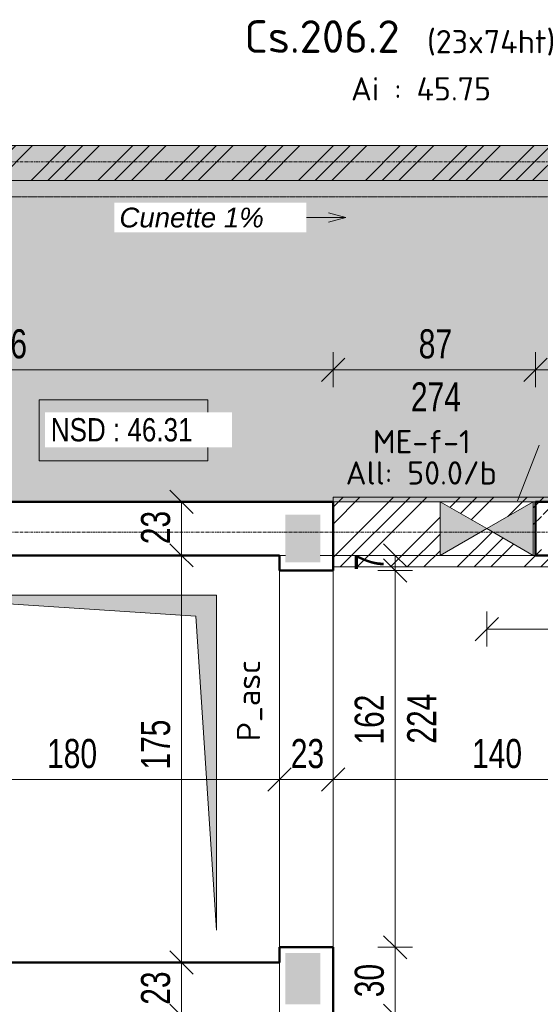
# Model space of a CAD drawing. Header units: millimetres. Extents: x 8507 to 240958, y -8745 to 78383.
# Tile 28 of 71: x 76317 to 78554, y 59709 to 63941. Entities that reach past the tile are written whole.
import ezdxf

# ---------------------------------------------------------------- set-up
doc = ezdxf.new("R2010")
doc.units = ezdxf.units.MM
for name, pattern in [('Ligne de quadrillage', [22.225, 12.7, -3.175, 3.175, -3.175]), ('Tiret 1_16_', [3.175, 1.5875, -1.5875]), ('tiret perso', [2.6, 1.3, -1.3])]:
    doc.linetypes.add(name, pattern=pattern)
for name, color, linetype, lineweight in [('A-ANNO-DIMS', 211, 'Continuous', 9), ('A-ANNO-DIMS-50', 211, 'Continuous', 9), ('A-DETL', 90, 'Continuous', 5), ('A-DETL-GENF', 92, 'Continuous', 5), ('A-DETL-MBND', 5, 'Continuous', 5), ('A-DETL-THIN', 151, 'Continuous', 5), ('A-DOOR', 31, 'Continuous', 9), ('A-DOOR-IDEN', 31, 'Continuous', 9), ('A-FLOR-IDEN', 11, 'Continuous', 9), ('A-GENM-IDEN', 13, 'Continuous', 9), ('A-GLAZ-IDEN', 152, 'Continuous', 9), ('A-WALL', 113, 'Continuous', 9), ('G-ANNO-TEXT', 231, 'Continuous', 9), ('S-BEAM-IDEN', 2, 'Continuous', 9), ('S-GRID', 1, 'Continuous', 9)]:
    doc.layers.add(name, color=color, linetype=linetype, lineweight=lineweight)
doc.styles.add('Arial Narrow_4', font='ARIALN.TTF', dxfattribs={"width": 0.9, "height": 125})
doc.styles.add('Arial Narrow_I', font='ARIALNI.TTF', dxfattribs={"width": 0.9, "height": 100})
doc.styles.add('Arial_1', font='arial.ttf', dxfattribs={"width": 0.8, "height": 100})
doc.styles.add('Arial_I_1', font='ariali.ttf', dxfattribs={"height": 85})
doc.styles.add('ISOCPEUR', font='isocpeur.ttf', dxfattribs={"height": 100})
doc.styles.add('ISOCPEUR_B', font='txt', dxfattribs={"height": 140})
doc.dimstyles.new('AB6_1_50_-_GB', dxfattribs={"dimscale": 304.8, "dimtxt": 127.928872, "dimasz": 0.328084, "dimexe": 0.246063, "dimexo": 0.0625, "dimgap": 0.04101, "dimtad": 1, "dimdec": 0, "dimlfac": 0.1, "dimdsep": 46, "dimtxsty": 'Arial Narrow_4', "dimblk1": 'OBLIQUE', "dimblk2": 'OBLIQUE', "dimsah": 1, "dimcen": 0.09, "dimazin": 0, "dimtfac": 1, "dimtdec": 4, "dimtix": 1, "dimtmove": 0, "dimatfit": 3, "dimfxl": 0.246063, "dimfxlon": 1, "dimtvp": 1, "dimtolj": 1, "dimtzin": 0, "dimarcsym": 2})
doc.dimstyles.new('AB6_1_50_-_GB_1', dxfattribs={"dimscale": 304.8, "dimtxt": 127.928872, "dimasz": 0.328084, "dimexe": 0.246063, "dimexo": 0.0625, "dimgap": 0.04101, "dimtad": 1, "dimdec": 0, "dimlfac": 0.1, "dimdsep": 46, "dimtxsty": 'Arial Narrow_4', "dimblk1": 'OBLIQUE', "dimblk2": 'OBLIQUE', "dimsah": 1, "dimcen": 0.09, "dimazin": 0, "dimtfac": 1, "dimtdec": 4, "dimtix": 1, "dimtmove": 2, "dimatfit": 3, "dimfxl": 0.246063, "dimfxlon": 1, "dimtvp": 1, "dimtolj": 1, "dimtzin": 0, "dimarcsym": 2})
doc.dimstyles.new('AB6_1_50_-_GB_Italique', dxfattribs={"dimscale": 304.8, "dimtxt": 102.343097, "dimasz": 0.328084, "dimexe": 0.246063, "dimexo": 0.0625, "dimgap": 0.057415, "dimtad": 1, "dimdec": 1, "dimlfac": 0.1, "dimrnd": 0.1, "dimdsep": 46, "dimtxsty": 'Arial Narrow_I', "dimblk1": 'OBLIQUE', "dimblk2": 'OBLIQUE', "dimsah": 1, "dimcen": 0.09, "dimazin": 0, "dimtfac": 1, "dimtdec": 4, "dimtix": 1, "dimtmove": 0, "dimatfit": 3, "dimfxl": 0.246063, "dimfxlon": 1, "dimtvp": 1, "dimtfill": 1, "dimtolj": 1, "dimtzin": 0, "dimarcsym": 2})

# ---------------------------------------------------------------- blocks, each defined once
blk = doc.blocks.new('G_PORTE_BA - P_asc-3010064-R-1 variante')
at = {"layer": 'A-DOOR'}
for p, q in [((-810, -115), (-810, 115)), ((-810, 115), (810, 115)), ((810, 115), (810, -115)), ((810, -115), (-810, -115))]:
    blk.add_line(p, q, dxfattribs=at)
blk = doc.blocks.new('ECBIM_BIM_RESA VOILE RECTANGULAIRE - Resa_ 30x15-3117528-R-1 variante')
at = {"layer": 'A-DETL-MBND'}
for points in [[(11011.9, 61638.6), (11211.9, 61753.6), (11011.9, 61868.6)], [(11411.9, 61638.6), (11411.9, 61868.6), (11211.9, 61753.6)]]:
    blk.add_hatch(color=256, dxfattribs=at).paths.add_polyline_path(points)
for p, q in [((11011.9, 61638.6), (11011.9, 61868.6)), ((11011.9, 61868.6), (11211.9, 61753.6)), ((11211.9, 61753.6), (11411.9, 61868.6)), ((11411.9, 61868.6), (11411.9, 61638.6)), ((11211.9, 61753.6), (11011.9, 61638.6)), ((11411.9, 61638.6), (11211.9, 61753.6))]:
    blk.add_line(p, q, dxfattribs=at)
blk = doc.blocks.new('DIMBLOCK10-R-1 variante')
at = {"layer": 'A-ANNO-DIMS-50'}
for p, q in [((78533.7, 62436.3), (78533.7, 62511.3)), ((80203.7, 62436.3), (80203.7, 62511.3)), ((80203.7, 62436.3), (78533.7, 62436.3)), ((78533.7, 62436.3), (78533.7, 62361.3)), ((80203.7, 62436.3), (80203.7, 62361.3))]:
    blk.add_line(p, q, dxfattribs=at)
at = {"layer": 'A-ANNO-DIMS-50', "lineweight": 18}
for p, q in [((78533.7, 62436.3), (78583.7, 62486.3)), ((80203.7, 62436.3), (80253.7, 62486.3)), ((78533.7, 62436.3), (78483.7, 62386.3)), ((80203.7, 62436.3), (80153.7, 62386.3))]:
    blk.add_line(p, q, dxfattribs=at)
at = {"layer": 'A-ANNO-DIMS-50', "color": 0, "insert": (79268.1, 62610.4), "char_height": 125, "width": 241.237, "attachment_point": 1, "line_spacing_factor": 0.974696, "style": 'Arial Narrow_4'}
blk.add_mtext('167', dxfattribs=at)
blk = doc.blocks.new('_Oblique')
at = {"color": 0, "linetype": 'ByBlock', "lineweight": -2}
blk.add_line((-0.5, -0.5), (0.5, 0.5), dxfattribs=at)
blk = doc.blocks.new('DIMBLOCK11-R-1 variante')
at = {"layer": 'A-ANNO-DIMS-50'}
for p, q in [((77663.7, 62436.3), (77663.7, 62511.3)), ((78533.7, 62436.3), (78533.7, 62511.3)), ((78533.7, 62436.3), (77663.7, 62436.3)), ((77663.7, 62436.3), (77663.7, 62361.3)), ((78533.7, 62436.3), (78533.7, 62361.3))]:
    blk.add_line(p, q, dxfattribs=at)
at = {"layer": 'A-ANNO-DIMS-50', "lineweight": 18}
for p, q in [((77663.7, 62436.3), (77713.7, 62486.3)), ((78533.7, 62436.3), (78583.7, 62486.3)), ((77663.7, 62436.3), (77613.7, 62386.3)), ((78533.7, 62436.3), (78483.7, 62386.3))]:
    blk.add_line(p, q, dxfattribs=at)
at = {"layer": 'A-ANNO-DIMS-50', "color": 0, "char_height": 125, "attachment_point": 1, "line_spacing_factor": 0.974696, "style": 'Arial Narrow_4'}
for s, insert, width in [('87', (78031.6, 62610.4), 160.825), ('274', (77998.1, 62382.3), 241.237)]:
    blk.add_mtext(s, dxfattribs=dict(at, insert=insert, width=width))
blk = doc.blocks.new('DIMBLOCK12-R-1 variante')
at = {"layer": 'A-ANNO-DIMS-50'}
for p, q in [((74803.7, 62436.3), (74803.7, 62511.3)), ((77663.7, 62436.3), (77663.7, 62511.3)), ((77663.7, 62436.3), (74803.7, 62436.3)), ((74803.7, 62436.3), (74803.7, 62361.3)), ((77663.7, 62436.3), (77663.7, 62361.3))]:
    blk.add_line(p, q, dxfattribs=at)
at = {"layer": 'A-ANNO-DIMS-50', "lineweight": 18}
for p, q in [((74803.7, 62436.3), (74853.7, 62486.3)), ((77663.7, 62436.3), (77713.7, 62486.3)), ((74803.7, 62436.3), (74753.7, 62386.3)), ((77663.7, 62436.3), (77613.7, 62386.3))]:
    blk.add_line(p, q, dxfattribs=at)
at = {"layer": 'A-ANNO-DIMS-50', "color": 0, "insert": (76133.1, 62610.4), "char_height": 125, "width": 241.237, "attachment_point": 1, "line_spacing_factor": 0.974696, "style": 'Arial Narrow_4'}
blk.add_mtext('286', dxfattribs=at)
blk = doc.blocks.new('DIMBLOCK84-R-1 variante')
at = {"layer": 'A-ANNO-DIMS-50'}
for p, q in [((77663.7, 60675.1), (77663.7, 60750.1)), ((79058.7, 60675.1), (79058.7, 60750.1)), ((79058.7, 60675.1), (77663.7, 60675.1)), ((77663.7, 60675.1), (77663.7, 60600.1)), ((79058.7, 60675.1), (79058.7, 60600.1))]:
    blk.add_line(p, q, dxfattribs=at)
at = {"layer": 'A-ANNO-DIMS-50', "lineweight": 18}
for p, q in [((77663.7, 60675.1), (77713.7, 60725.1)), ((79058.7, 60675.1), (79108.7, 60725.1)), ((77663.7, 60675.1), (77613.7, 60625.1)), ((79058.7, 60675.1), (79008.7, 60625.1))]:
    blk.add_line(p, q, dxfattribs=at)
at = {"layer": 'A-ANNO-DIMS-50', "color": 0, "insert": (78260.6, 60849.1), "char_height": 125, "width": 241.237, "attachment_point": 1, "line_spacing_factor": 0.974696, "style": 'Arial Narrow_4'}
blk.add_mtext('140', dxfattribs=at)
blk = doc.blocks.new('DIMBLOCK85-R-1 variante')
at = {"layer": 'A-ANNO-DIMS-50'}
for p, q in [((77433.7, 60675.1), (77433.7, 60750.1)), ((77663.7, 60675.1), (77663.7, 60750.1)), ((77663.7, 60675.1), (77433.7, 60675.1)), ((77433.7, 60675.1), (77433.7, 60600.1)), ((77663.7, 60675.1), (77663.7, 60600.1))]:
    blk.add_line(p, q, dxfattribs=at)
at = {"layer": 'A-ANNO-DIMS-50', "lineweight": 18}
for p, q in [((77433.7, 60675.1), (77483.7, 60725.1)), ((77663.7, 60675.1), (77713.7, 60725.1)), ((77433.7, 60675.1), (77383.7, 60625.1)), ((77663.7, 60675.1), (77613.7, 60625.1))]:
    blk.add_line(p, q, dxfattribs=at)
at = {"layer": 'A-ANNO-DIMS-50', "color": 0, "insert": (77481.6, 60849.1), "char_height": 125, "width": 160.825, "attachment_point": 1, "line_spacing_factor": 0.974696, "style": 'Arial Narrow_4'}
blk.add_mtext('23', dxfattribs=at)
blk = doc.blocks.new('DIMBLOCK86-R-1 variante')
at = {"layer": 'A-ANNO-DIMS-50'}
for p, q in [((75636, 60675.1), (75636, 60750.1)), ((77433.7, 60675.1), (77433.7, 60750.1)), ((77433.7, 60675.1), (75636, 60675.1)), ((75636, 60675.1), (75636, 60600.1)), ((77433.7, 60675.1), (77433.7, 60600.1))]:
    blk.add_line(p, q, dxfattribs=at)
at = {"layer": 'A-ANNO-DIMS-50', "lineweight": 18}
for p, q in [((75636, 60675.1), (75686, 60725.1)), ((77433.7, 60675.1), (77483.7, 60725.1)), ((75636, 60675.1), (75586, 60625.1)), ((77433.7, 60675.1), (77383.7, 60625.1))]:
    blk.add_line(p, q, dxfattribs=at)
at = {"layer": 'A-ANNO-DIMS-50', "color": 0, "insert": (76434.3, 60849.1), "char_height": 125, "width": 241.237, "attachment_point": 1, "line_spacing_factor": 0.974696, "style": 'Arial Narrow_4'}
blk.add_mtext('180', dxfattribs=at)
blk = doc.blocks.new('DIMBLOCK102-R-1 variante')
at = {"layer": 'A-ANNO-DIMS-50', "lineweight": 18}
for p, q in [((77012, 61868.6), (76962, 61918.6)), ((77012, 61868.6), (77062, 61818.6)), ((77012, 61638.6), (76962, 61688.6)), ((77012, 61638.6), (77062, 61588.6))]:
    blk.add_line(p, q, dxfattribs=at)
at = {"layer": 'A-ANNO-DIMS-50'}
for p, q in [((77012, 61868.6), (76937, 61868.6)), ((77012, 61868.6), (77012, 61638.6)), ((77012, 61868.6), (77087, 61868.6)), ((77012, 61638.6), (76937, 61638.6)), ((77012, 61638.6), (77087, 61638.6))]:
    blk.add_line(p, q, dxfattribs=at)
at = {"layer": 'A-ANNO-DIMS-50', "color": 0, "insert": (76838, 61686.5), "char_height": 125, "width": 160.825, "attachment_point": 1, "rotation": 90, "line_spacing_factor": 0.974696, "style": 'Arial Narrow_4'}
blk.add_mtext('23', dxfattribs=at)
blk = doc.blocks.new('DIMBLOCK103-R-1 variante')
at = {"layer": 'A-ANNO-DIMS-50', "lineweight": 18}
for p, q in [((77012, 61638.6), (76962, 61688.6)), ((77012, 61638.6), (77062, 61588.6)), ((77012, 59888.6), (76962, 59938.6)), ((77012, 59888.6), (77062, 59838.6))]:
    blk.add_line(p, q, dxfattribs=at)
at = {"layer": 'A-ANNO-DIMS-50'}
for p, q in [((77012, 61638.6), (76937, 61638.6)), ((77012, 61638.6), (77012, 59888.6)), ((77012, 61638.6), (77087, 61638.6)), ((77012, 59888.6), (76937, 59888.6)), ((77012, 59888.6), (77087, 59888.6))]:
    blk.add_line(p, q, dxfattribs=at)
at = {"layer": 'A-ANNO-DIMS-50', "color": 0, "insert": (76838, 60717.3), "char_height": 125, "width": 241.237, "attachment_point": 1, "rotation": 90, "line_spacing_factor": 0.974696, "style": 'Arial Narrow_4'}
blk.add_mtext('175', dxfattribs=at)
blk = doc.blocks.new('DIMBLOCK104-R-1 variante')
at = {"layer": 'A-ANNO-DIMS-50', "lineweight": 18}
for p, q in [((77012, 59888.6), (76962, 59938.6)), ((77012, 59888.6), (77062, 59838.6)), ((77012, 59658.6), (76962, 59708.6)), ((77012, 59658.6), (77062, 59608.6))]:
    blk.add_line(p, q, dxfattribs=at)
at = {"layer": 'A-ANNO-DIMS-50'}
for p, q in [((77012, 59888.6), (76937, 59888.6)), ((77012, 59888.6), (77012, 59658.6)), ((77012, 59888.6), (77087, 59888.6)), ((77012, 59658.6), (76937, 59658.6)), ((77012, 59658.6), (77087, 59658.6))]:
    blk.add_line(p, q, dxfattribs=at)
at = {"layer": 'A-ANNO-DIMS-50', "color": 0, "insert": (76838, 59706.5), "char_height": 125, "width": 160.825, "attachment_point": 1, "rotation": 90, "line_spacing_factor": 0.974696, "style": 'Arial Narrow_4'}
blk.add_mtext('23', dxfattribs=at)
blk = doc.blocks.new('DIMBLOCK237-R-1 variante')
at = {"layer": 'A-ANNO-DIMS-50', "lineweight": 18}
for p, q in [((77930.5, 59953.6), (77880.5, 60003.6)), ((77930.5, 59953.6), (77980.5, 59903.6)), ((77930.5, 59658.6), (77880.5, 59708.6)), ((77930.5, 59658.6), (77980.5, 59608.6))]:
    blk.add_line(p, q, dxfattribs=at)
at = {"layer": 'A-ANNO-DIMS-50'}
for p, q in [((77930.5, 59953.6), (77855.5, 59953.6)), ((77930.5, 59658.6), (77930.5, 59953.6)), ((77930.5, 59953.6), (78005.5, 59953.6)), ((77930.5, 59658.6), (77855.5, 59658.6)), ((77930.5, 59658.6), (78005.5, 59658.6))]:
    blk.add_line(p, q, dxfattribs=at)
at = {"layer": 'A-ANNO-DIMS-50', "color": 0, "insert": (77756.4, 59739), "char_height": 125, "width": 160.825, "attachment_point": 1, "rotation": 90, "line_spacing_factor": 0.974696, "style": 'Arial Narrow_4'}
blk.add_mtext('30', dxfattribs=at)
blk = doc.blocks.new('DIMBLOCK238-R-1 variante')
at = {"layer": 'A-ANNO-DIMS-50', "lineweight": 18}
for p, q in [((77930.5, 61573.6), (77880.5, 61623.6)), ((77930.5, 61573.6), (77980.5, 61523.6)), ((77930.5, 59953.6), (77880.5, 60003.6)), ((77930.5, 59953.6), (77980.5, 59903.6))]:
    blk.add_line(p, q, dxfattribs=at)
at = {"layer": 'A-ANNO-DIMS-50'}
for p, q in [((77930.5, 61573.6), (77855.5, 61573.6)), ((77930.5, 59953.6), (77930.5, 61573.6)), ((77930.5, 61573.6), (78005.5, 61573.6)), ((77930.5, 59953.6), (77855.5, 59953.6)), ((77930.5, 59953.6), (78005.5, 59953.6))]:
    blk.add_line(p, q, dxfattribs=at)
at = {"layer": 'A-ANNO-DIMS-50', "color": 0, "char_height": 125, "width": 241.237, "attachment_point": 1, "rotation": 90, "line_spacing_factor": 0.974696, "style": 'Arial Narrow_4'}
for s, insert in [('162', (77756.4, 60824.7)), ('224', (77981.9, 60829))]:
    blk.add_mtext(s, dxfattribs=dict(at, insert=insert))
blk = doc.blocks.new('DIMBLOCK239-R-1 variante')
at = {"layer": 'A-ANNO-DIMS-50', "lineweight": 18}
for p, q in [((77930.5, 61638.6), (77880.5, 61688.6)), ((77930.5, 61638.6), (77980.5, 61588.6)), ((77930.5, 61573.6), (77880.5, 61623.6)), ((77930.5, 61573.6), (77980.5, 61523.6))]:
    blk.add_line(p, q, dxfattribs=at)
at = {"layer": 'A-ANNO-DIMS-50'}
for p, q in [((77930.5, 61638.6), (77855.5, 61638.6)), ((77930.5, 61573.6), (77930.5, 61638.6)), ((77930.5, 61638.6), (78005.5, 61638.6)), ((77930.5, 61573.6), (77855.5, 61573.6)), ((77930.5, 61573.6), (78005.5, 61573.6))]:
    blk.add_line(p, q, dxfattribs=at)
at = {"layer": 'A-ANNO-DIMS-50', "color": 0, "insert": (77756.4, 61572.6), "char_height": 125, "width": 80.412, "attachment_point": 1, "rotation": 90, "line_spacing_factor": 0.974696, "style": 'Arial Narrow_4'}
blk.add_mtext('7', dxfattribs=at)
blk = doc.blocks.new('DIMBLOCK291-R-1 variante')
at = {"layer": 'A-ANNO-DIMS-50'}
for p, q in [((78323.7, 61321.7), (78323.7, 61396.7)), ((79058.7, 61321.7), (79058.7, 61396.7)), ((79058.7, 61321.7), (78323.7, 61321.7)), ((78323.7, 61321.7), (78323.7, 61246.7)), ((79058.7, 61321.7), (79058.7, 61246.7))]:
    blk.add_line(p, q, dxfattribs=at)
at = {"layer": 'A-ANNO-DIMS-50', "lineweight": 18}
for p, q in [((78323.7, 61321.7), (78373.7, 61371.7)), ((79058.7, 61321.7), (79108.7, 61371.7)), ((78323.7, 61321.7), (78273.7, 61271.7)), ((79058.7, 61321.7), (79008.7, 61271.7))]:
    blk.add_line(p, q, dxfattribs=at)
at = {"layer": 'A-ANNO-DIMS-50', "color": 0, "insert": (78597.7, 61468.5), "char_height": 100, "width": 224.18, "attachment_point": 1, "line_spacing_factor": 0.974696, "style": 'Arial Narrow_I', "bg_fill": 3, "box_fill_scale": 1.25, "bg_fill_color": 256, "bg_fill_true_color": 13158600, "bg_fill_transparency": 0}
blk.add_mtext('73.5', dxfattribs=at)

msp = doc.modelspace()

# ---------------------------------------------------------------- hatches: boundary and pattern name
at = {"layer": 'A-DETL-GENF'}
for color, points in [(8, [(77458.65, 61608.56), (77608.65, 61608.56), (77608.65, 61813.56), (77458.65, 61813.56)]), (7, [(77162.43, 60027.34), (77162.43, 61467.34), (75702.43, 61467.34), (77073.05, 61376.91)]), (8, [(77458.65, 59708.56), (77608.65, 59708.56), (77608.65, 59928.56), (77458.65, 59928.56)])]:
    msp.add_hatch(color=color, dxfattribs=at).paths.add_polyline_path(points)
at = {"layer": 'A-DETL-MBND'}
h = msp.add_hatch(dxfattribs=at)
h.set_pattern_fill('FP_17', color=8, style=0, pattern_type=2)
h.set_pattern_definition([(0, (64631.8, -542.27), (0, 101.6), [3.353, -98.247]), (0, (64682.6, -491.47), (0, 101.6), [3.353, -98.247])])
h.paths.add_polyline_path([(95303.65, 61838.56), (99048.65, 61838.56), (99048.65, 63400.23), (95303.65, 63400.23), (95303.65, 61868.56)])
h.paths.add_polyline_path([(99298.65, 61838.56), (99843.65, 61838.56), (99843.65, 63400.23), (99298.65, 63400.23), (99298.65, 61889.41)])
h.paths.add_polyline_path([(95073.65, 61868.56), (95073.65, 63400.23), (91288.65, 63400.23), (91288.65, 61868.56), (93383.99, 61868.56)])
h.paths.add_polyline_path([(91058.65, 61868.56), (91058.65, 63400.23), (87288.65, 63400.23), (87288.65, 61868.56), (89812.49, 61868.56)])
h.paths.add_polyline_path([(87058.65, 61868.56), (87058.65, 63400.23), (83288.65, 63400.23), (83288.65, 61868.56), (86241, 61868.56)])
h.paths.add_polyline_path([(83058.65, 61868.56), (83058.65, 63400.23), (79288.65, 63400.23), (79288.65, 61868.56), (82669.5, 61868.56)])
h.paths.add_polyline_path([(79058.65, 61868.56), (79058.65, 63400.23), (75283.65, 63400.23), (75283.65, 61868.56), (78523.65, 61868.56)])
h.paths.add_polyline_path([(75053.65, 61868.56), (75053.65, 63400.23), (71288.65, 63400.23), (71288.65, 61868.56), (74790.95, 61868.56)])
h.paths.add_polyline_path([(71058.65, 61868.56), (71058.65, 63400.23), (67288.65, 63400.23), (67288.65, 61868.56), (70169.25, 61868.56)])
h.paths.add_polyline_path([(67058.65, 61868.56), (67058.65, 63400.23), (63273.65, 63400.23), (63273.65, 61868.56), (64812, 61868.56)])
at = {"layer": 'A-DETL-MBND', "linetype": 'Tiret 1_16_'}
h = msp.add_hatch(dxfattribs=at)
h.set_pattern_fill('FP_26', style=0, pattern_type=2)
h.set_pattern_definition([(44.998, (64631.8, -492.2), (-143.68497, 143.6705), []), (44.998, (64703.64, -492.2), (-143.68497, 143.6705), []), (44.998, (64775.48, -492.2), (-143.68497, 143.6705), [])])
h.paths.add_polyline_path([(78871.15, 63250.23), (78923.65, 63250.23), (78912.68, 63281.59), (78923.65, 63281.59), (78923.65, 63400.23), (75283.65, 63400.23), (75283.65, 63250.23), (75526.5, 63250.23)])
h.paths.add_polyline_path([(78871.15, 63250.23), (78871.15, 63281.59), (78882.13, 63281.59)])
h = msp.add_hatch(dxfattribs=at)
h.set_pattern_fill('FP_13', style=0, pattern_type=2)
h.set_pattern_definition([(45, (64631.8, -542.27), (-143.6841, 143.6841), []), (45, (64703.64, -542.27), (-143.6841, 143.6841), []), (45, (64775.48, -542.27), (-143.6841, 143.6841), [])])
h.paths.add_polyline_path([(77663.65, 61588.56), (78963.65, 61588.56), (78963.65, 61888.56), (77663.65, 61888.56)])
h.paths.add_polyline_path([(78323.65, 61753.56), (78523.65, 61868.56), (78523.65, 61638.56)])
h.paths.add_polyline_path([(78123.65, 61638.56), (78123.65, 61868.56), (78323.65, 61753.56)])
h.paths.add_polyline_path([(78558.65, 61663.56), (78558.65, 61813.56), (78708.65, 61813.56), (78708.65, 61663.56)])

# ---------------------------------------------------------------- linework, layer by layer
at = {"layer": 'A-DETL', "linetype": 'tiret perso'}
msp.add_line((78923.65, 63180.23), (75418.65, 63180.23), dxfattribs=at)
at = {"layer": 'A-DETL-MBND'}
for p, q in [((63273.65, 63400.23), (99843.65, 63400.23)), ((83058.65, 61868.56), (67288.65, 61868.56)), ((95303.65, 61868.56), (71543.65, 61868.56)), ((75406.42, 61869.73), (91060.38, 61866.61)), ((78523.65, 61868.56), (78123.65, 61868.56)), ((78123.65, 61868.56), (78523.65, 61868.56)), ((78123.65, 61638.56), (78123.65, 61868.56)), ((78123.65, 61638.56), (78123.65, 61868.56)), ((78523.65, 61868.56), (78523.65, 61638.56)), ((78523.65, 61638.56), (78523.65, 61868.56)), ((77433.65, 61638.55), (75636.02, 61638.55)), ((77433.65, 61638.55), (77433.65, 59888.56)), ((78523.65, 61638.56), (78123.65, 61638.56)), ((78123.65, 61638.56), (78523.65, 61638.56))]:
    msp.add_line(p, q, dxfattribs=at)
at = {"layer": 'A-DETL-MBND', "color": 7, "linetype": 'Tiret 1_16_'}
for p, q in [((78923.65, 63250.23), (75168.65, 63250.23)), ((75168.65, 63250.23), (78923.65, 63250.23)), ((77663.65, 61888.56), (78963.65, 61888.56)), ((78963.65, 61888.56), (77663.65, 61888.56)), ((77663.65, 61588.56), (77663.65, 61888.56)), ((77663.65, 61888.56), (77663.65, 61588.56)), ((77663.65, 61588.56), (79098.65, 61588.56)), ((79098.65, 61588.56), (77663.65, 61588.56))]:
    msp.add_line(p, q, dxfattribs=at)
at = {"layer": 'A-DETL-THIN'}
for p, q in [((77162.43, 61467.34), (75702.43, 61467.34)), ((75702.43, 61467.34), (77073.05, 61376.91)), ((77162.43, 60027.34), (77162.43, 61467.34)), ((77073.05, 61376.91), (77162.43, 60027.34))]:
    msp.add_line(p, q, dxfattribs=at)
at = {"layer": 'A-FLOR-IDEN', "flags": 128}
msp.add_lwpolyline([(76400.56, 62307.43), (77124.96, 62307.43), (77124.96, 62045.43), (76400.56, 62045.43)], close=True, dxfattribs=at)
at = {"layer": 'A-GENM-IDEN'}
msp.add_line((78456.14, 61872.87), (78549.44, 62111.8), dxfattribs=at)
at = {"layer": 'A-WALL', "lineweight": 50}
for p, q in [((74803.65, 61868.56), (77663.65, 61868.56)), ((77663.65, 61868.56), (77663.65, 61638.56)), ((78533.65, 61868.56), (80203.65, 61868.56)), ((78533.65, 61638.56), (78533.65, 61868.56)), ((77433.65, 61638.56), (75636.02, 61638.56)), ((77433.65, 61573.56), (77433.65, 61638.56)), ((77663.65, 61638.56), (77663.65, 61573.56)), ((79058.65, 61638.56), (78533.65, 61638.56)), ((77663.65, 61573.56), (77433.65, 61573.56)), ((77433.65, 59888.56), (77433.65, 59953.56)), ((77433.65, 59953.56), (77663.65, 59953.56)), ((77663.65, 59953.56), (77663.65, 59658.56)), ((75636.02, 59888.56), (77433.65, 59888.56))]:
    msp.add_line(p, q, dxfattribs=at)
at = {"layer": 'A-WALL'}
for p, q in [((90143.65, 61868.56), (77663.65, 61868.56)), ((77663.65, 61868.56), (77663.65, 59953.56)), ((78533.65, 61868.56), (78533.65, 61868.56)), ((77458.65, 61638.56), (77433.65, 61638.56)), ((78533.65, 61638.56), (77608.65, 61638.56)), ((77433.65, 61573.56), (77433.65, 59953.56)), ((77433.65, 59658.56), (77433.65, 59888.56))]:
    msp.add_line(p, q, dxfattribs=at)
at = {"layer": 'G-ANNO-TEXT', "color": 170}
for q in [(77643.75, 63110.91), (77455.2, 63090.81), (77643.75, 63070.71)]:
    msp.add_line((77718.75, 63090.81), q, dxfattribs=at)
at = {"layer": 'S-GRID', "linetype": 'Ligne de quadrillage'}
for p, q in [((48070.04, 63330.23), (102467.67, 63330.23)), ((48070.04, 61738.56), (102467.67, 61738.56))]:
    msp.add_line(p, q, dxfattribs=at)

# ---------------------------------------------------------------- block references
at = {"layer": 'A-DETL-MBND'}
msp.add_blockref('ECBIM_BIM_RESA VOILE RECTANGULAIRE - Resa_ 30x15-3117528-R-1 variante', (67111.75, 0), dxfattribs=at)
at = {"layer": 'A-DOOR', "rotation": 269.9999999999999}
msp.add_blockref('G_PORTE_BA - P_asc-3010064-R-1 variante', (77548.65, 60763.56), dxfattribs=at)

# ---------------------------------------------------------------- texts
at = {"layer": 'A-DOOR-IDEN', "insert": (77250.11, 60839.75), "char_height": 100, "width": 464.9787, "attachment_point": 1, "rotation": 90, "style": 'ISOCPEUR'}
msp.add_mtext('P_asc', dxfattribs=at)
at = {"layer": 'A-GLAZ-IDEN', "char_height": 100, "attachment_point": 1, "style": 'ISOCPEUR'}
for s, insert, width in [('ME-f-1', (77834.78, 62177.18), 513.08), ('All: 50.0/b', (77717.53, 62042.79), 797.6791)]:
    msp.add_mtext(s, dxfattribs=dict(at, insert=insert, width=width))
at = {"layer": 'S-BEAM-IDEN', "attachment_point": 1}
for s, insert, char_height, width, style in [('Cs.206.2', (77282.34, 63938.77), 140, 857.8056, 'ISOCPEUR_B'), ('(23x74ht)', (78067.36, 63896.9), 100, 713.5019, 'ISOCPEUR'), ('Ai : 45.75', (77740.23, 63693.89), 100, 737.5525, 'ISOCPEUR')]:
    msp.add_mtext(s, dxfattribs=dict(at, insert=insert, char_height=char_height, width=width, style=style))

# ---------------------------------------------------------------- dimensions: what is measured, and where the dimension line sits
at = {"layer": 'A-ANNO-DIMS'}
for base, p1, p2, dimstyle, override, picture, middle in [((74803.65, 62436.31), (77663.65, 62361.31), (74803.65, 62361.31), 'AB6_1_50_-_GB', {"dimpost": '<>', "dimfxl": 2860}, 'DIMBLOCK12-R-1 variante', (76233.65, 62512.63)), ((78533.65, 62436.31), (80203.65, 62361.31), (78533.65, 62361.31), 'AB6_1_50_-_GB', {"dimpost": '<>', "dimfxl": 1670}, 'DIMBLOCK10-R-1 variante', (79368.65, 62512.63)), ((78323.65, 61321.73), (79058.65, 61246.73), (78323.65, 61396.73), 'AB6_1_50_-_GB_Italique', {"dimpost": '<>', "dimfxl": 750.149985}, 'DIMBLOCK291-R-1 variante', (78691.15, 61390.29)), ((75636.02, 60675.09), (77433.65, 60600.09), (75636.02, 60600.09), 'AB6_1_50_-_GB', {"dimpost": '<>', "dimfxl": 1797.62938}, 'DIMBLOCK86-R-1 variante', (76534.84, 60751.41)), ((77433.65, 60675.09), (77663.65, 60600.09), (77433.65, 60600.09), 'AB6_1_50_-_GB', {"dimpost": '<>', "dimfxl": 230}, 'DIMBLOCK85-R-1 variante', (77548.65, 60751.41)), ((77663.65422748, 60675.08526748), (79058.65422748, 60600.08526748), (77663.65422748, 60600.08526748), 'AB6_1_50_-_GB', {"dimpost": '<>', "dimfxl": 1395}, 'DIMBLOCK84-R-1 variante', (78361.15422748, 60751.40689131))]:
    dim = msp.add_linear_dim(base=base, p1=p1, p2=p2, dimstyle=dimstyle, override=override, dxfattribs=at)
    dim.commit()
    dim.dimension.update_dxf_attribs({"geometry": picture, "text_midpoint": middle})
dim = msp.add_linear_dim(base=(77663.65, 62436.31), p1=(78533.65, 62361.31), p2=(77663.65, 62361.31), text='<>\\X274', dimstyle='AB6_1_50_-_GB', override={"dimpost": '<>', "dimfxl": 870}, dxfattribs=at)
dim.commit()
dim.dimension.update_dxf_attribs({"geometry": 'DIMBLOCK11-R-1 variante', "text_midpoint": (78098.65, 62436.31)})
for base, p1, p2, override, picture, middle in [((77012.05, 61638.56), (77087.05, 61868.56), (77087.05, 61638.56), {"dimpost": '<>', "dimfxl": 230}, 'DIMBLOCK102-R-1 variante', (76935.73, 61753.56)), ((77930.46826851, 61638.55970703), (77855.46826851, 61573.55970704), (77855.46826851, 61638.55970703), {"dimpost": '<>', "dimfxl": 65}, 'DIMBLOCK239-R-1 variante', (77854.14664468, 61606.05970704)), ((77930.46826851, 59953.55970704), (77855.46826851, 59658.55970704), (77855.46826851, 59953.55970704), {"dimpost": '<>', "dimfxl": 295}, 'DIMBLOCK237-R-1 variante', (77854.14664468, 59806.05970704)), ((77012.05, 59658.56), (77087.05, 59888.56), (77087.05, 59658.56), {"dimpost": '<>', "dimfxl": 230}, 'DIMBLOCK104-R-1 variante', (76935.73, 59773.56))]:
    dim = msp.add_linear_dim(base=base, p1=p1, p2=p2, angle=90, dimstyle='AB6_1_50_-_GB', override=override, dxfattribs=at)
    dim.commit()
    dim.dimension.update_dxf_attribs({"geometry": picture, "text_midpoint": middle})
dim = msp.add_linear_dim(base=(77012.05, 59888.56), p1=(77087.05, 61638.56), p2=(77087.05, 59888.56), angle=90, dimstyle='AB6_1_50_-_GB_1', override={"dimpost": '<>', "dimfxl": 1750}, dxfattribs=at)
dim.commit()
dim.dimension.update_dxf_attribs({"geometry": 'DIMBLOCK103-R-1 variante', "text_midpoint": (76921.33, 60837.9), "dimtype": 160, "text_rotation": 90})
dim = msp.add_linear_dim(base=(77930.47, 61573.56), p1=(77855.47, 59953.56), p2=(77855.47, 61573.56), angle=90, text='<>\\X224', dimstyle='AB6_1_50_-_GB_1', override={"dimpost": '<>', "dimfxl": 1620}, dxfattribs=at)
dim.commit()
dim.dimension.update_dxf_attribs({"geometry": 'DIMBLOCK238-R-1 variante', "text_midpoint": (77923.08, 60824.68), "dimtype": 160, "text_rotation": 90})

# ---------------------------------------------------------------- next in the draw order: texts
at = {"layer": 'A-FLOR-IDEN', "insert": (76450.56, 62228.45), "char_height": 100, "width": 753.5862, "attachment_point": 1, "style": 'Arial_1', "bg_fill": 3, "box_fill_scale": 1.25, "bg_fill_color": 256, "bg_fill_true_color": 13158600, "bg_fill_transparency": 0}
msp.add_mtext('NSD : 46.31', dxfattribs=at)
at = {"layer": 'G-ANNO-TEXT', "color": 7, "insert": (76745.26, 63133.31), "char_height": 85, "width": 781.6453, "attachment_point": 1, "style": 'Arial_I_1', "bg_fill": 3, "box_fill_scale": 1.25, "bg_fill_color": 256, "bg_fill_true_color": 13158600, "bg_fill_transparency": 0}
msp.add_mtext('Cunette 1%', dxfattribs=at)

doc.saveas('drawing.dxf')
